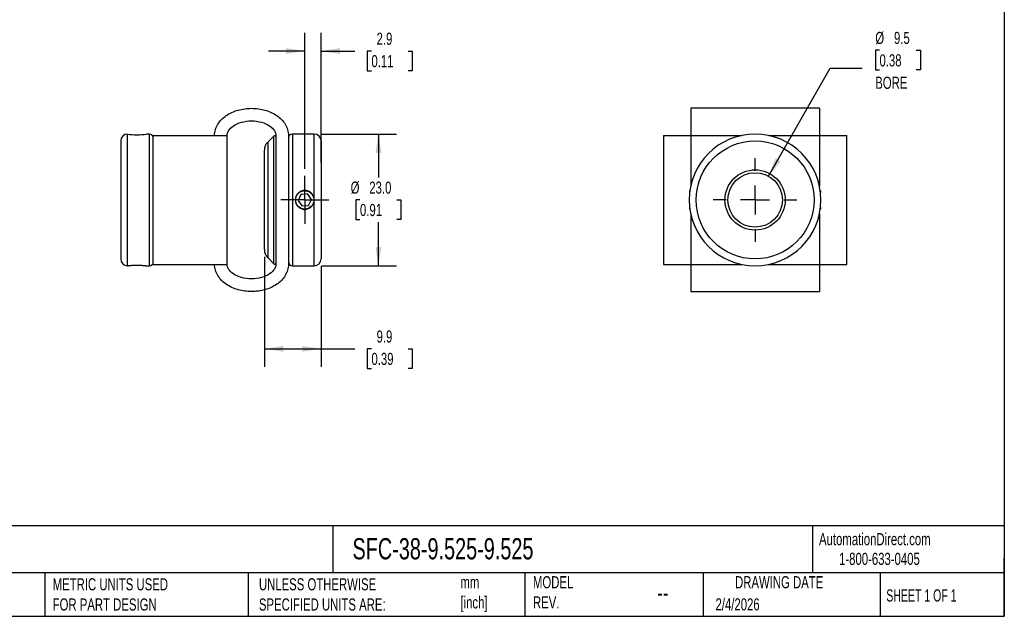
# Model space of a CAD drawing. Header units: millimetres. Extents: x 6 to 273, y 6 to 210.
# Tile 2 of 3: x 101 to 273, y 6 to 111. Entities that reach past the tile are written whole.
import ezdxf

# ---------------------------------------------------------------- set-up
doc = ezdxf.new("R2010")
doc.units = ezdxf.units.MM
doc.linetypes.add('SLD-Center', pattern=[19.05, 15.24, -1.27, 1.27, -1.27])
doc.linetypes.add('SLD-Solid', pattern=[0])
doc.layers.add('CENTER', color=40, linetype='SLD-Center')
doc.layers.add('DIMENSIONS', color=140, linetype='SLD-Solid', lineweight=25)
doc.layers.add('TEXT', color=140, linetype='SLD-Solid', lineweight=25)
doc.styles.add('SLDTEXTSTYLE0', font='TXT', dxfattribs={"width": 0.7})
doc.styles.add('SLDTEXTSTYLE1', font='TXT', dxfattribs={"width": 0.65})
doc.dimstyles.new('SLDDIMSTYLE0', dxfattribs={"dimtxt": 2.158008, "dimasz": 3.302, "dimexe": 0, "dimexo": 0.0625, "dimgap": 0.539502, "dimtad": 0, "dimtih": 1, "dimtoh": 1, "dimdec": 1, "dimrnd": 1e-09, "dimzin": 12, "dimdsep": 46, "dimtxsty": 'SLDTEXTSTYLE0', "dimsah": 1, "dimcen": 0.09, "dimadec": 0, "dimazin": 3, "dimtfac": 1, "dimtdec": 1, "dimtmove": 0, "dimatfit": 0, "dimfxl": 0, "dimfrac": 2, "dimtolj": 1, "dimtzin": 12, "dimarcsym": 0})
doc.dimstyles.new('SLDDIMSTYLE1', dxfattribs={"dimtxt": 2.158008, "dimasz": 3.302, "dimexe": 0, "dimexo": 0.0625, "dimgap": 0.539502, "dimtad": 0, "dimtih": 1, "dimtoh": 1, "dimdec": 1, "dimrnd": 1e-09, "dimzin": 12, "dimdsep": 46, "dimtxsty": 'SLDTEXTSTYLE0', "dimsah": 1, "dimcen": 0.09, "dimadec": 0, "dimazin": 3, "dimtfac": 1, "dimtdec": 1, "dimtofl": 0, "dimtmove": 0, "dimatfit": 3, "dimfxl": 0, "dimfrac": 2, "dimtolj": 1, "dimtzin": 12, "dimarcsym": 0})
doc.dimstyles.new('SLDDIMSTYLE2', dxfattribs={"dimtxt": 2.158008, "dimasz": 3.302, "dimexe": 0, "dimexo": 0.0625, "dimgap": 0.539502, "dimtad": 0, "dimtih": 1, "dimtoh": 1, "dimdec": 1, "dimrnd": 1e-09, "dimzin": 4, "dimdsep": 46, "dimtxsty": 'SLDTEXTSTYLE0', "dimsah": 1, "dimcen": 0.09, "dimadec": 0, "dimazin": 1, "dimtfac": 1, "dimtdec": 1, "dimtofl": 0, "dimtmove": 0, "dimatfit": 3, "dimfxl": 0, "dimfrac": 2, "dimtolj": 1, "dimtzin": 12, "dimarcsym": 0})
doc.dimstyles.new('SLDDIMSTYLE3', dxfattribs={"dimtxt": 2.158008, "dimasz": 3.302, "dimexe": 0, "dimexo": 0.0625, "dimgap": 0.539502, "dimtad": 0, "dimtih": 1, "dimtoh": 1, "dimdec": 1, "dimrnd": 1e-09, "dimzin": 12, "dimdsep": 46, "dimtxsty": 'SLDTEXTSTYLE0', "dimsah": 1, "dimcen": 0, "dimadec": 0, "dimazin": 3, "dimtfac": 1, "dimtdec": 1, "dimtofl": 0, "dimtmove": 0, "dimatfit": 3, "dimfxl": 0, "dimfrac": 2, "dimtolj": 1, "dimtzin": 12, "dimarcsym": 0})

# ---------------------------------------------------------------- blocks, each defined once
blk = doc.blocks.new('_D')
at = {"layer": 'DIMENSIONS'}
for p, q in [((150.88, 84.52), (150.88, 108.24)), ((153.73, 85.59), (153.73, 108.24)), ((150.88, 105.06), (144.53, 105.06)), ((153.73, 105.06), (159.6, 105.06)), ((162.52, 105.06), (161.8, 105.06)), ((161.8, 105.06), (161.8, 101.63)), ((168.93, 105.06), (169.66, 105.06)), ((169.66, 105.06), (169.66, 101.63)), ((161.8, 101.63), (162.52, 101.63)), ((169.66, 101.63), (168.93, 101.63))]:
    blk.add_line(p, q, dxfattribs=at)
for points in [[(150.88, 105.06), (147.58, 105.57), (147.58, 104.55)], [(153.73, 105.06), (157.03, 104.55), (157.03, 105.57)]]:
    blk.add_solid(points, dxfattribs=at)
at = {"layer": 'DIMENSIONS', "char_height": 2.117, "attachment_point": 1, "style": 'SLDTEXTSTYLE0'}
for s, insert in [('2.9', (163.42, 108.27)), ('0.11', (162.52, 104.36))]:
    blk.add_mtext(s, dxfattribs=dict(at, insert=insert))
blk = doc.blocks.new('_D_1')
at = {"layer": 'DIMENSIONS'}
for p, q in [((143.83, 69.12), (143.83, 49.89)), ((153.73, 67.49), (153.73, 49.89)), ((143.83, 53.06), (153.73, 53.06)), ((153.73, 53.06), (159.6, 53.06)), ((162.52, 53.06), (161.8, 53.06)), ((161.8, 53.06), (161.8, 49.63)), ((168.93, 53.06), (169.66, 53.06)), ((169.66, 53.06), (169.66, 49.63)), ((161.8, 49.63), (162.52, 49.63)), ((169.66, 49.63), (168.93, 49.63))]:
    blk.add_line(p, q, dxfattribs=at)
for points in [[(143.83, 53.06), (147.13, 52.55), (147.13, 53.57)], [(153.73, 53.06), (150.43, 53.57), (150.43, 52.55)]]:
    blk.add_solid(points, dxfattribs=at)
at = {"layer": 'DIMENSIONS', "char_height": 2.117, "attachment_point": 1, "style": 'SLDTEXTSTYLE0'}
for s, insert in [('9.9', (163.42, 56.27)), ('0.39', (162.52, 52.36))]:
    blk.add_mtext(s, dxfattribs=dict(at, insert=insert))
blk = doc.blocks.new('_D_2')
at = {"layer": 'DIMENSIONS'}
for p, q in [((153.8, 90.56), (166.9, 90.56)), ((163.73, 90.56), (163.73, 82.97)), ((160.52, 79.06), (159.8, 79.06)), ((159.8, 79.06), (159.8, 75.63)), ((166.94, 79.06), (167.66, 79.06)), ((167.66, 79.06), (167.66, 75.63)), ((159.8, 75.63), (160.52, 75.63)), ((163.73, 67.56), (163.73, 75.15)), ((167.66, 75.63), (166.94, 75.63)), ((153.8, 67.56), (166.9, 67.56))]:
    blk.add_line(p, q, dxfattribs=at)
for points in [[(163.73, 90.56), (163.22, 87.26), (164.24, 87.26)], [(163.73, 67.56), (164.24, 70.86), (163.22, 70.86)]]:
    blk.add_solid(points, dxfattribs=at)
at = {"layer": 'DIMENSIONS', "char_height": 2.117, "attachment_point": 1, "style": 'SLDTEXTSTYLE0'}
for s, insert in [('%%c', (158.89, 82.27)), ('23.0', (162.15, 82.27)), ('0.91', (160.52, 78.36))]:
    blk.add_mtext(s, dxfattribs=dict(at, insert=insert))
blk = doc.blocks.new('SW_CENTERMARKSYMBOL_0')
at = {"layer": 'CENTER', "color": 0}
for p, q in [((0, 2.54), (0, 4.19)), ((0, 0), (0, 2.54)), ((-2.54, 0), (-4.19, 0)), ((0, 0), (-2.54, 0)), ((0, 0), (0, -2.54)), ((0, 0), (2.54, 0)), ((2.54, 0), (4.19, 0)), ((0, -2.54), (0, -4.19))]:
    blk.add_line(p, q, dxfattribs=at)
blk = doc.blocks.new('_D_3')
at = {"layer": 'DIMENSIONS'}
for p, q in [((251.25, 105.19), (250.53, 105.19)), ((250.53, 105.19), (250.53, 101.76)), ((257.66, 105.19), (258.39, 105.19)), ((258.39, 105.19), (258.39, 101.76)), ((231.89, 83.2), (242.66, 102.06)), ((242.66, 102.06), (248.22, 102.06)), ((250.53, 101.76), (251.25, 101.76)), ((258.39, 101.76), (257.66, 101.76))]:
    blk.add_line(p, q, dxfattribs=at)
blk.add_solid([(231.89, 83.2), (233.97, 85.81), (233.09, 86.32)], dxfattribs=at)
at = {"layer": 'DIMENSIONS', "char_height": 2.117, "attachment_point": 1, "style": 'SLDTEXTSTYLE0'}
for s, insert in [('%%c', (250.52, 108.41)), ('9.5', (253.78, 108.41)), ('0.38', (251.25, 104.49)), ('BORE', (250.51, 100.58))]:
    blk.add_mtext(s, dxfattribs=dict(at, insert=insert))
blk = doc.blocks.new('SW_CENTERMARKSYMBOL_1')
at = {"layer": 'CENTER', "color": 0}
for p, q in [((0, 5.08), (0, 7.3025)), ((0, 0), (0, 2.54)), ((-5.08, 0), (-7.3025, 0)), ((0, 0), (-2.54, 0)), ((0, 0), (0, -2.54)), ((0, 0), (2.54, 0)), ((5.08, 0), (7.3025, 0)), ((0, -5.08), (0, -7.3025))]:
    blk.add_line(p, q, dxfattribs=at)

msp = doc.modelspace()

# ---------------------------------------------------------------- linework, layer by layer
for p, q in [((240.78, 95.06), (218.28, 95.06)), ((119.93, 67.56), (119.93, 90.56)), ((123.73, 90.56), (123.23, 90.56)), ((123.73, 90.56), (123.73, 67.56)), ((124.43, 67.81), (124.43, 90.31)), ((137.33, 67.81), (137.33, 90.31)), ((145.49, 90.22), (144.42, 89.15)), ((145.49, 79.06), (145.49, 90.22)), ((145.83, 90.31), (145.83, 67.81)), ((148.03, 90.31), (148.03, 67.81)), ((152.53, 90.56), (148.73, 90.56)), ((148.73, 90.56), (148.73, 67.56)), ((152.53, 79.06), (152.53, 90.56)), ((213.53, 90.31), (213.53, 67.81)), ((218.28, 90.31), (218.28, 81.45)), ((218.28, 90.31), (227.15, 90.31)), ((231.92, 90.31), (240.78, 90.31)), ((240.78, 90.31), (240.78, 81.45)), ((245.53, 67.81), (245.53, 90.31)), ((118.73, 89.36), (118.73, 79.06)), ((143.83, 79.06), (143.83, 87.73)), ((144.42, 89.15), (144.42, 68.98)), ((153.73, 89.36), (153.73, 79.06)), ((150.22, 80.01), (149.73, 78.97)), ((151.37, 80.11), (150.22, 80.01)), ((152.03, 79.16), (151.37, 80.11)), ((151.54, 78.11), (152.03, 79.16)), ((118.73, 79.06), (118.73, 68.76)), ((143.83, 70.39), (143.83, 79.06)), ((145.49, 67.9), (145.49, 79.06)), ((149.73, 78.97), (150.39, 78.02)), ((150.39, 78.02), (151.54, 78.11)), ((152.53, 67.56), (152.53, 79.06)), ((153.73, 79.06), (153.73, 68.76)), ((218.28, 76.68), (218.28, 67.81)), ((240.78, 76.68), (240.78, 67.81)), ((144.42, 68.98), (145.49, 67.9)), ((123.23, 67.56), (123.73, 67.56)), ((148.73, 67.56), (152.53, 67.56)), ((218.28, 67.81), (227.15, 67.81)), ((231.92, 67.81), (240.78, 67.81)), ((218.28, 63.06), (240.78, 63.06))]:
    msp.add_line(p, q)
for centre, radius in [((229.53, 79.06), 10.3), ((229.53, 79.06), 5.26), ((229.53, 79.06), 4.76), ((150.88, 79.06), 1.61)]:
    msp.add_circle(centre, radius)
for centre, radius, start, end in [((119.93, 89.36), 1.2, 90, 180), ((121.58, 101.99), 11.54, 261.7825, 278.2175), ((123.73, 89.86), 0.7, 0, 90), ((145.63, 90.08), 0.2, 0, 135), ((148.73, 89.86), 0.7, 90, 180), ((152.53, 89.36), 1.2, 0, 90), ((229.53, 79.06), 11.5, 0, 180), ((145.83, 87.73), 2, 135, 180), ((229.53, 79.06), 11.5, 180, 0), ((145.83, 70.39), 2, 180, 225), ((119.93, 68.76), 1.2, 180, 270), ((123.73, 68.26), 0.7, 270, 0), ((145.63, 68.04), 0.2, 225, 0), ((148.73, 68.26), 0.7, 180, 270), ((152.53, 68.76), 1.2, 270, 0)]:
    msp.add_arc(centre, radius, start, end)
for points, knots in [([(135.13, 90.31), (135.13, 90.66), (135.18, 91), (135.37, 91.66), (135.52, 91.98), (136.06, 92.88), (136.57, 93.39), (137.78, 94.21), (138.48, 94.53), (139.98, 94.95), (140.78, 95.06), (142.38, 95.06), (143.18, 94.95), (144.68, 94.53), (145.38, 94.21), (146.59, 93.39), (147.1, 92.88), (147.64, 91.98), (147.79, 91.66), (147.98, 91), (148.03, 90.66), (148.03, 90.31)], [0, 0, 0, 0, 0.19635, 0.19635, 0.392699, 0.392699, 0.785398, 0.785398, 1.178097, 1.178097, 1.570796, 1.570796, 1.963495, 1.963495, 2.356194, 2.356194, 2.748894, 2.748894, 2.945243, 2.945243, 3.141593, 3.141593, 3.141593, 3.141593]), ([(218.28, 95.06), (218.28, 95.06), (218.28, 94.95), (218.28, 94.53), (218.28, 94.21), (218.28, 93.39), (218.28, 92.88), (218.28, 91.98), (218.28, 91.66), (218.28, 91), (218.28, 90.66), (218.28, 90.31)], [1.570796, 1.570796, 1.570796, 1.570796, 1.963495, 1.963495, 2.356194, 2.356194, 2.748894, 2.748894, 2.945243, 2.945243, 3.141593, 3.141593, 3.141593, 3.141593]), ([(240.78, 95.06), (240.78, 95.06), (240.78, 94.95), (240.78, 94.53), (240.78, 94.21), (240.78, 93.39), (240.78, 92.88), (240.78, 91.98), (240.78, 91.66), (240.78, 91), (240.78, 90.66), (240.78, 90.31)], [1.570796, 1.570796, 1.570796, 1.570796, 1.963495, 1.963495, 2.356194, 2.356194, 2.748894, 2.748894, 2.945243, 2.945243, 3.141593, 3.141593, 3.141593, 3.141593]), ([(137.33, 90.31), (137.33, 90.45), (137.35, 90.58), (137.43, 90.85), (137.49, 90.99), (137.75, 91.42), (138.03, 91.72), (138.8, 92.25), (139.29, 92.47), (140.38, 92.78), (140.98, 92.86), (142.18, 92.86), (142.78, 92.78), (143.87, 92.47), (144.36, 92.25), (145.13, 91.72), (145.41, 91.42), (145.67, 90.99), (145.73, 90.85), (145.81, 90.58), (145.83, 90.45), (145.83, 90.31)], [0, 0, 0, 0, 0.19635, 0.19635, 0.392699, 0.392699, 0.785398, 0.785398, 1.178097, 1.178097, 1.570796, 1.570796, 1.963495, 1.963495, 2.356194, 2.356194, 2.748894, 2.748894, 2.945243, 2.945243, 3.141593, 3.141593, 3.141593, 3.141593]), ([(124.43, 90.31), (124.43, 90.31), (124.48, 90.31), (124.67, 90.31), (124.82, 90.31), (125.36, 90.31), (125.87, 90.31), (127.08, 90.31), (127.78, 90.31), (129.28, 90.31), (130.08, 90.31), (131.68, 90.31), (132.48, 90.31), (133.98, 90.31), (134.68, 90.31), (135.89, 90.31), (136.4, 90.31), (136.94, 90.31), (137.09, 90.31), (137.28, 90.31), (137.33, 90.31), (137.33, 90.31)], [0, 0, 0, 0, 0.19635, 0.19635, 0.392699, 0.392699, 0.785398, 0.785398, 1.178097, 1.178097, 1.570796, 1.570796, 1.963495, 1.963495, 2.356194, 2.356194, 2.748894, 2.748894, 2.945243, 2.945243, 3.141593, 3.141593, 3.141593, 3.141593]), ([(213.53, 90.31), (213.53, 90.31), (213.64, 90.31), (214.06, 90.31), (214.38, 90.31), (215.2, 90.31), (215.72, 90.31), (216.61, 90.31), (216.93, 90.31), (217.59, 90.31), (217.94, 90.31), (218.28, 90.31)], [1.570796, 1.570796, 1.570796, 1.570796, 1.963495, 1.963495, 2.356194, 2.356194, 2.748894, 2.748894, 2.945243, 2.945243, 3.141593, 3.141593, 3.141593, 3.141593]), ([(240.78, 90.31), (241.13, 90.31), (241.47, 90.31), (242.13, 90.31), (242.45, 90.31), (243.34, 90.31), (243.86, 90.31), (244.68, 90.31), (245, 90.31), (245.42, 90.31), (245.53, 90.31), (245.53, 90.31)], [0, 0, 0, 0, 0.19635, 0.19635, 0.392699, 0.392699, 0.785398, 0.785398, 1.178097, 1.178097, 1.570796, 1.570796, 1.570796, 1.570796]), ([(152.53, 79.06), (152.53, 78.95), (152.52, 78.85), (152.48, 78.63), (152.45, 78.53), (152.36, 78.33), (152.31, 78.23), (152.19, 78.06), (152.12, 77.97), (151.89, 77.74), (151.71, 77.62), (151.31, 77.46), (151.1, 77.41), (150.77, 77.41), (150.66, 77.42), (150.45, 77.46), (150.35, 77.5), (150.15, 77.58), (150.05, 77.63), (149.87, 77.75), (149.79, 77.82), (149.64, 77.97), (149.57, 78.05), (149.45, 78.23), (149.4, 78.33), (149.27, 78.63), (149.23, 78.84), (149.23, 79.17), (149.24, 79.28), (149.28, 79.49), (149.31, 79.59), (149.4, 79.79), (149.45, 79.89), (149.57, 80.07), (149.64, 80.15), (149.87, 80.38), (150.05, 80.5), (150.45, 80.67), (150.66, 80.71), (150.99, 80.71), (151.1, 80.7), (151.31, 80.66), (151.41, 80.63), (151.61, 80.55), (151.71, 80.49), (151.89, 80.37), (151.97, 80.31), (152.12, 80.15), (152.19, 80.07), (152.31, 79.89), (152.36, 79.79), (152.49, 79.49), (152.53, 79.28), (152.53, 79.06)], [0, 0, 0, 0, 0.03125, 0.03125, 0.0625, 0.0625, 0.09375, 0.09375, 0.125, 0.125, 0.1875, 0.1875, 0.25, 0.25, 0.28125, 0.28125, 0.3125, 0.3125, 0.34375, 0.34375, 0.375, 0.375, 0.40625, 0.40625, 0.4375, 0.4375, 0.5, 0.5, 0.53125, 0.53125, 0.5625, 0.5625, 0.59375, 0.59375, 0.625, 0.625, 0.6875, 0.6875, 0.75, 0.75, 0.78125, 0.78125, 0.8125, 0.8125, 0.84375, 0.84375, 0.875, 0.875, 0.90625, 0.90625, 0.9375, 0.9375, 1, 1, 1, 1]), ([(218.11, 80.4), (218.11, 80.42), (218.12, 80.5), (218.13, 80.59), (218.14, 80.68), (218.15, 80.71), (218.15, 80.71), (218.15, 80.71)], [0, 0, 0, 0, 0.085593, 0.360166, 0.634725, 0.907394, 1, 1, 1, 1]), ([(240.91, 80.71), (240.91, 80.71), (240.91, 80.71), (240.92, 80.65), (240.93, 80.56), (240.95, 80.45), (240.96, 80.37), (240.96, 80.34)], [0, 0, 0, 0, 0.163894, 0.410195, 0.656506, 0.903708, 1, 1, 1, 1]), ([(218.15, 77.42), (218.15, 77.42), (218.15, 77.42), (218.14, 77.47), (218.13, 77.57), (218.11, 77.67), (218.11, 77.76), (218.1, 77.78)], [0, 0, 0, 0, 0.1638941, 0.4101948, 0.6565058, 0.9037084, 1, 1, 1, 1]), ([(240.95, 77.72), (240.95, 77.7), (240.94, 77.63), (240.93, 77.53), (240.92, 77.45), (240.91, 77.41), (240.91, 77.42), (240.91, 77.42)], [0, 0, 0, 0, 0.085593, 0.360166, 0.634725, 0.907394, 1, 1, 1, 1]), ([(119.93, 67.56), (119.93, 67.56), (119.94, 67.56), (120.01, 67.57), (120.13, 67.59), (120.28, 67.61), (120.47, 67.63), (120.69, 67.65), (120.94, 67.66), (121.21, 67.68), (121.48, 67.68), (121.76, 67.68), (122.03, 67.67), (122.29, 67.66), (122.53, 67.64), (122.74, 67.62), (122.93, 67.6), (123.07, 67.58), (123.17, 67.57), (123.22, 67.56), (123.24, 67.56), (123.22, 67.56), (123.22, 67.56)], [0, 0, 0, 0, 0.050979, 0.103445, 0.154421, 0.206858, 0.258156, 0.310928, 0.362441, 0.415467, 0.466622, 0.519283, 0.570065, 0.622311, 0.673288, 0.725716, 0.777148, 0.830069, 0.881513, 0.934473, 0.970052, 1, 1, 1, 1]), ([(124.43, 67.81), (124.43, 67.81), (124.48, 67.81), (124.67, 67.81), (124.82, 67.81), (125.36, 67.81), (125.87, 67.81), (127.08, 67.81), (127.78, 67.81), (129.28, 67.81), (130.08, 67.81), (131.68, 67.81), (132.48, 67.81), (133.98, 67.81), (134.68, 67.81), (135.89, 67.81), (136.4, 67.81), (136.94, 67.81), (137.09, 67.81), (137.28, 67.81), (137.33, 67.81), (137.33, 67.81)], [0, 0, 0, 0, 0.19635, 0.19635, 0.392699, 0.392699, 0.785398, 0.785398, 1.178097, 1.178097, 1.570796, 1.570796, 1.963495, 1.963495, 2.356194, 2.356194, 2.748894, 2.748894, 2.945243, 2.945243, 3.141593, 3.141593, 3.141593, 3.141593]), ([(148.03, 67.81), (148.03, 67.47), (147.98, 67.12), (147.79, 66.46), (147.64, 66.14), (147.1, 65.25), (146.59, 64.74), (145.38, 63.91), (144.68, 63.59), (143.18, 63.17), (142.38, 63.06), (140.78, 63.06), (139.98, 63.17), (138.48, 63.59), (137.78, 63.91), (136.57, 64.74), (136.06, 65.25), (135.52, 66.14), (135.37, 66.46), (135.18, 67.12), (135.13, 67.47), (135.13, 67.81)], [0, 0, 0, 0, 0.19635, 0.19635, 0.392699, 0.392699, 0.785398, 0.785398, 1.178097, 1.178097, 1.570796, 1.570796, 1.963495, 1.963495, 2.356194, 2.356194, 2.748894, 2.748894, 2.945243, 2.945243, 3.141593, 3.141593, 3.141593, 3.141593]), ([(145.83, 67.81), (145.83, 67.68), (145.81, 67.54), (145.73, 67.27), (145.67, 67.13), (145.41, 66.7), (145.13, 66.4), (144.36, 65.88), (143.87, 65.65), (142.78, 65.34), (142.18, 65.26), (140.98, 65.26), (140.38, 65.34), (139.29, 65.65), (138.8, 65.88), (138.03, 66.4), (137.75, 66.7), (137.49, 67.13), (137.43, 67.27), (137.35, 67.54), (137.33, 67.68), (137.33, 67.81)], [0, 0, 0, 0, 0.19635, 0.19635, 0.392699, 0.392699, 0.785398, 0.785398, 1.178097, 1.178097, 1.570796, 1.570796, 1.963495, 1.963495, 2.356194, 2.356194, 2.748894, 2.748894, 2.945243, 2.945243, 3.141593, 3.141593, 3.141593, 3.141593]), ([(213.53, 67.81), (213.53, 67.81), (213.64, 67.81), (214.06, 67.81), (214.38, 67.81), (215.2, 67.81), (215.72, 67.81), (216.61, 67.81), (216.93, 67.81), (217.59, 67.81), (217.94, 67.81), (218.28, 67.81)], [1.570796, 1.570796, 1.570796, 1.570796, 1.963495, 1.963495, 2.356194, 2.356194, 2.748894, 2.748894, 2.945243, 2.945243, 3.141593, 3.141593, 3.141593, 3.141593]), ([(218.28, 67.81), (218.28, 67.47), (218.28, 67.12), (218.28, 66.46), (218.28, 66.14), (218.28, 65.25), (218.28, 64.74), (218.28, 63.91), (218.28, 63.59), (218.28, 63.17), (218.28, 63.06), (218.28, 63.06)], [0, 0, 0, 0, 0.19635, 0.19635, 0.392699, 0.392699, 0.785398, 0.785398, 1.178097, 1.178097, 1.570796, 1.570796, 1.570796, 1.570796]), ([(240.78, 67.81), (240.78, 67.47), (240.78, 67.12), (240.78, 66.46), (240.78, 66.14), (240.78, 65.25), (240.78, 64.74), (240.78, 63.91), (240.78, 63.59), (240.78, 63.17), (240.78, 63.06), (240.78, 63.06)], [0, 0, 0, 0, 0.19635, 0.19635, 0.392699, 0.392699, 0.785398, 0.785398, 1.178097, 1.178097, 1.570796, 1.570796, 1.570796, 1.570796]), ([(240.78, 67.81), (241.13, 67.81), (241.47, 67.81), (242.13, 67.81), (242.45, 67.81), (243.34, 67.81), (243.86, 67.81), (244.68, 67.81), (245, 67.81), (245.42, 67.81), (245.53, 67.81), (245.53, 67.81)], [0, 0, 0, 0, 0.19635, 0.19635, 0.392699, 0.392699, 0.785398, 0.785398, 1.178097, 1.178097, 1.570796, 1.570796, 1.570796, 1.570796])]:
    msp.add_open_spline(points, degree=3, knots=knots)
at = {"layer": 'TEXT'}
for p, q in [((273.05, 209.55), (273.05, 6.35)), ((273.05, 22.13), (6.35, 22.13)), ((155.76, 22.13), (155.76, 13.97)), ((239.58, 22.13), (239.58, 13.97)), ((273.05, 6.35), (273.05, 16.51)), ((273.05, 13.97), (6.35, 13.97)), ((105.48, 13.97), (105.48, 6.35)), ((141, 13.97), (141, 6.35)), ((189.3, 13.97), (189.3, 6.35)), ((220.47, 13.97), (220.47, 6.35)), ((251.35, 13.97), (251.35, 6.35)), ((6.35, 6.35), (273.05, 6.35))]:
    msp.add_line(p, q, dxfattribs=at)

# ---------------------------------------------------------------- block references
at = {"layer": 'CENTER'}
for name, p in [('SW_CENTERMARKSYMBOL_1', (229.53, 79.06)), ('SW_CENTERMARKSYMBOL_0', (150.88, 79.06))]:
    msp.add_blockref(name, p, dxfattribs=at)

# ---------------------------------------------------------------- texts
at = {"layer": 'TEXT'}
for s, insert, char_height, attachment_point, style in [('AutomationDirect.com', (240.69, 20.88), 2.1167, 1, 'SLDTEXTSTYLE0'), ('SFC-38-9.525-9.525', (159.21, 20), 3.7042, 1, 'SLDTEXTSTYLE0'), ('1-800-633-0405', (244.19, 17.44), 2.1167, 1, 'SLDTEXTSTYLE0'), ('METRIC UNITS USED ^JFOR PART DESIGN', (106.85, 13), 2.1167, 1, 'SLDTEXTSTYLE0'), ('UNLESS OTHERWISE ^JSPECIFIED UNITS ARE:', (142.87, 13), 2.1167, 1, 'SLDTEXTSTYLE0'), ('mm^J[inch]', (178.06, 13.36), 2.117, 1, 'SLDTEXTSTYLE0'), ('MODEL ^JREV.', (190.73, 13.36), 2.1167, 1, 'SLDTEXTSTYLE0'), ('DRAWING DATE', (233.73, 13.36), 2.1167, 2, 'SLDTEXTSTYLE0'), ('SHEET 1 OF 1', (252.44, 11.05), 2.1167, 1, 'SLDTEXTSTYLE1'), ('--', (212.43, 12.08), 3.175, 1, 'SLDTEXTSTYLE0'), ('2/4/2026', (222.61, 9.49), 2.117, 1, 'SLDTEXTSTYLE0')]:
    msp.add_mtext(s, dxfattribs=dict(at, insert=insert, char_height=char_height, attachment_point=attachment_point, style=style))

# ---------------------------------------------------------------- dimensions: what is measured, and where the dimension line sits
at = {"layer": 'DIMENSIONS'}
dim = msp.add_diameter_dim_2p(p1=(227.17, 74.93), p2=(231.89, 83.2), text='<>\\PBORE', dimstyle='SLDDIMSTYLE3', dxfattribs=at)
dim.commit()
dim.dimension.update_dxf_attribs({"geometry": '_D_3', "text_midpoint": (254.46, 103.18), "dimtype": 163})
for base, p1, p2, dimstyle, picture, middle in [((153.72980079, 105.06170076), (150.87980079, 83.25170076), (153.72980079, 84.32420076), 'SLDDIMSTYLE0', '_D', (165.72718536, 105.06170076)), ((143.83, 53.06), (153.73, 68.76), (143.83, 70.39), 'SLDDIMSTYLE1', '_D_1', (165.73, 53.06))]:
    dim = msp.add_linear_dim(base=base, p1=p1, p2=p2, dimstyle=dimstyle, dxfattribs=at)
    dim.commit()
    dim.dimension.update_dxf_attribs({"geometry": picture, "text_midpoint": middle, "dimtype": 160})
dim = msp.add_linear_dim(base=(163.73, 67.56), p1=(152.53, 90.56), p2=(152.53, 67.56), angle=90, text='%%c<>', dimstyle='SLDDIMSTYLE2', dxfattribs=at)
dim.commit()
dim.dimension.update_dxf_attribs({"geometry": '_D_2', "text_midpoint": (163.73, 79.06), "dimtype": 160})

doc.saveas('drawing.dxf')
